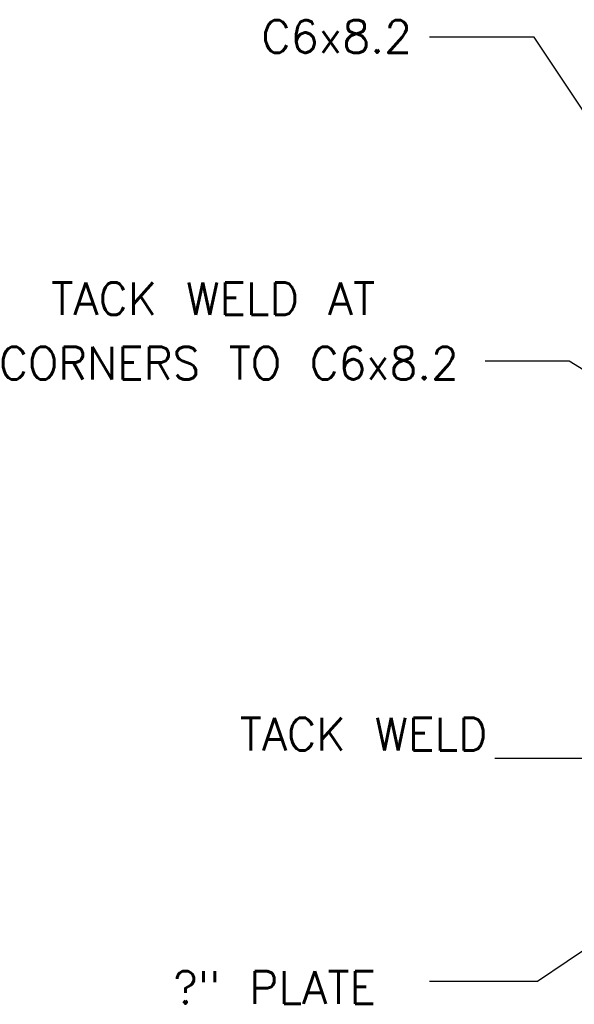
# Model space of a CAD drawing. Extents: x -27.8 to 14.2, y -21.6 to 8.4.
# Tile 25 of 30: x 3.6 to 5.8, y -4.4 to -0.6. Entities that reach past the tile are written whole.
import ezdxf
from ezdxf.enums import TextEntityAlignment as Align

# ---------------------------------------------------------------- set-up
doc = ezdxf.new("R2010")
doc.units = 0
doc.header["$MEASUREMENT"] = 0
doc.layers.add('01', color=7, linetype='CONTINUOUS')
doc.styles.add('TXT_SHX', font='txt.shx')

msp = doc.modelspace()

# ---------------------------------------------------------------- linework, layer by layer
at = {"layer": '01', "color": 7, "linetype": 'CONTINUOUS'}
for p, q in [((5.6142, -0.6396), (5.2122, -0.6396)), ((6.5162, -1.9996), (5.6142, -0.6396)), ((5.7482, -1.8856), (5.4262, -1.8856)), ((6.7932, -2.5346), (5.7482, -1.8856)), ((5.8282, -3.4136), (5.4632, -3.4136)), ((6.4182, -3.7356), (5.6272, -4.2716)), ((5.6272, -4.2716), (5.2122, -4.2716))]:
    msp.add_line(p, q, dxfattribs=at)

# ---------------------------------------------------------------- texts
at = {"layer": '01', "color": 7, "linetype": 'CONTINUOUS', "style": 'TXT_SHX'}
for s, height, p in [('C6x8.2', 0.125, (4.8551, -0.6996)), ('TACK WELD AT', 0.124998, (4.3804, -1.7076)), ('CORNERS TO C6x8.2', 0.124998, (4.4303, -1.9556))]:
    msp.add_text(s, height=height, dxfattribs=at).set_placement(p, align=Align.CENTER)
msp.add_text('TACK WELD', height=0.125, dxfattribs=at).set_placement((5.4345, -3.3821), align=Align.RIGHT)
msp.add_text('?" PLATE', height=0.125, dxfattribs=at).set_placement((4.2252, -4.3566))

doc.saveas('drawing.dxf')
